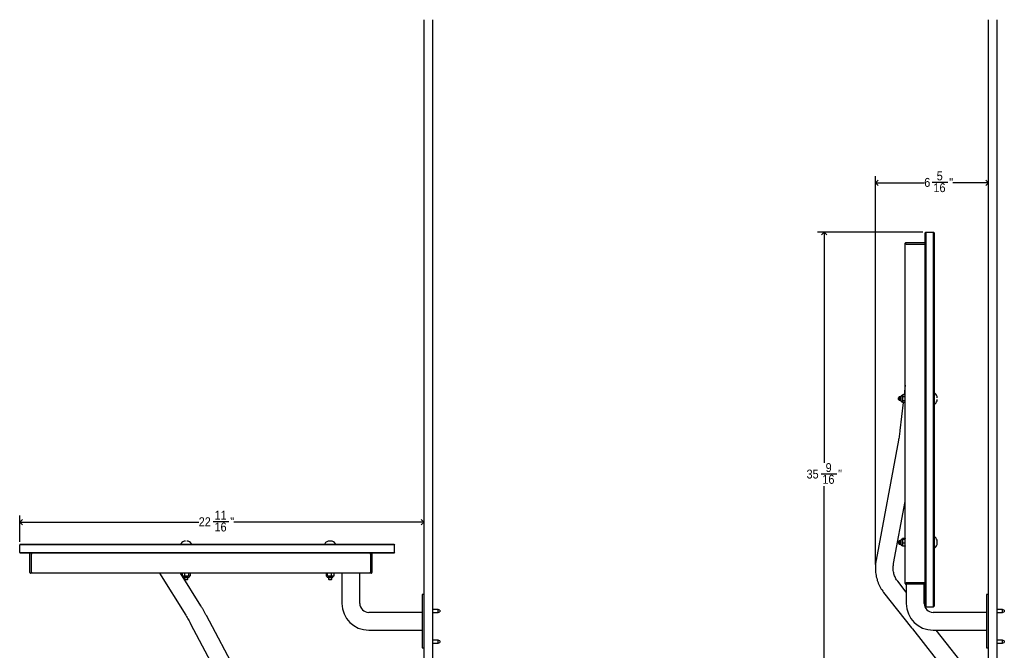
# Model space of a CAD drawing. Header units: inches. Extents: x 0 to 180, y 0 to 140.
# Tile 20 of 32: x 65 to 120, y 27 to 63. Entities that reach past the tile are written whole.
import ezdxf

# ---------------------------------------------------------------- set-up
doc = ezdxf.new("R2010")
doc.units = ezdxf.units.IN
doc.header["$MEASUREMENT"] = 0
doc.linetypes.add('SLD-Solid', pattern=[0])
doc.layers.add('DIMS', color=5, linetype='SLD-Solid')
doc.styles.add('SLDTEXTSTYLE0', font='GOTHIC.TTF', dxfattribs={"width": 0.913})
doc.dimstyles.new('SLDDIMSTYLE0', dxfattribs={"dimtxt": 0.5, "dimasz": 0.3, "dimexe": 0, "dimexo": 0.0625, "dimgap": 0.125, "dimtad": 0, "dimtih": 1, "dimtoh": 1, "dimdec": 6, "dimrnd": 1e-09, "dimzin": 12, "dimdsep": 46, "dimlunit": 5, "dimtxsty": 'SLDTEXTSTYLE0', "dimblk1": 'OPEN90', "dimblk2": 'OPEN90', "dimsah": 1, "dimcen": 0.09, "dimadec": 0, "dimazin": 3, "dimtfac": 1, "dimtofl": 0, "dimtmove": 0, "dimatfit": 3, "dimldrblk": 'OPEN90', "dimfxl": 0, "dimfrac": 2, "dimtolj": 1, "dimtzin": 12, "dimarcsym": 0})

# ---------------------------------------------------------------- blocks, each defined once
blk = doc.blocks.new('_Open90')
at = {"color": 0, "linetype": 'ByBlock', "lineweight": -2}
for p, q in [((0, 0), (-1, 0)), ((-0.5, 0.5), (0, 0)), ((0, 0), (-0.5, -0.5))]:
    blk.add_line(p, q, dxfattribs=at)
blk = doc.blocks.new('_D_1')
at = {"layer": 'DIMS'}
for p, q in [((112.561, 32.194), (112.561, 53.98)), ((112.561, 53.605), (115.302, 53.605)), ((115.744, 53.657), (116.63, 53.657)), ((118.898, 53.605), (116.909, 53.605)), ((118.898, 38.938), (118.898, 53.98))]:
    blk.add_line(p, q, dxfattribs=at)
at = {"layer": 'DIMS', "xscale": 0.3, "yscale": 0.3, "rotation": 180.0000000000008}
blk.add_blockref('_Open90', (112.561, 53.605), dxfattribs=at)
at = {"layer": 'DIMS', "xscale": 0.3, "yscale": 0.3}
blk.add_blockref('_Open90', (118.898, 53.605), dxfattribs=at)
at = {"layer": 'DIMS', "char_height": 0.5, "attachment_point": 1, "style": 'SLDTEXTSTYLE0'}
for s, insert in [('5', (116.002, 54.251)), ('6', (115.302, 53.886)), ('16', (115.818, 53.59)), ('"', (116.703, 53.886))]:
    blk.add_mtext(s, dxfattribs=dict(at, insert=insert))
blk = doc.blocks.new('_D_2')
at = {"layer": 'DIMS'}
for p, q in [((115.223, 50.835), (109.316, 50.835)), ((109.691, 50.835), (109.691, 37.886)), ((109.514, 37.283), (110.4, 37.283)), ((109.691, 15.271), (109.691, 36.578))]:
    blk.add_line(p, q, dxfattribs=at)
at = {"layer": 'DIMS', "xscale": 0.3, "yscale": 0.3}
for p, rotation in [((109.691, 50.835, -0.154), 90.00000000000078), ((109.691, 15.271, -0.154), 270.0000000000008)]:
    blk.add_blockref('_Open90', p, dxfattribs=dict(at, rotation=rotation))
at = {"layer": 'DIMS', "char_height": 0.5, "attachment_point": 1, "style": 'SLDTEXTSTYLE0'}
for s, insert in [('9', (109.772, 37.878)), ('35', (108.702, 37.513)), ('16', (109.588, 37.217)), ('"', (110.473, 37.513))]:
    blk.add_mtext(s, dxfattribs=dict(at, insert=insert))
blk = doc.blocks.new('_D_17')
at = {"layer": 'DIMS'}
for p, q in [((64.577, 33.461), (64.577, 34.932)), ((64.577, 34.557), (74.616, 34.557)), ((75.428, 34.608), (76.314, 34.608)), ((87.25, 34.557), (76.593, 34.557))]:
    blk.add_line(p, q, dxfattribs=at)
at = {"layer": 'DIMS', "xscale": 0.3, "yscale": 0.3, "rotation": 180.0000000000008}
blk.add_blockref('_Open90', (64.577, 34.557, -0.154), dxfattribs=at)
at = {"layer": 'DIMS', "xscale": 0.3, "yscale": 0.3}
blk.add_blockref('_Open90', (87.25, 34.557, -0.154), dxfattribs=at)
at = {"layer": 'DIMS', "char_height": 0.5, "attachment_point": 1, "style": 'SLDTEXTSTYLE0'}
for s, insert in [('22', (74.616, 34.838)), ('11', (75.502, 35.203)), ('"', (76.387, 34.838)), ('16', (75.502, 34.542))]:
    blk.add_mtext(s, dxfattribs=dict(at, insert=insert))

msp = doc.modelspace()

# ---------------------------------------------------------------- linework, layer by layer
at = {"color": 7, "linetype": 'SLD-Solid', "lineweight": 25}
for p, q in [((87.2501175, 38.7713418), (87.2501175, 62.7713418)), ((87.7501175, 38.7713418), (87.7501175, 62.7713418)), ((118.8975017, 38.7713418), (118.8975017, 62.7713418)), ((119.3975017, 38.7713418), (119.3975017, 62.7713418)), ((115.3900017, 50.8353903), (115.3600017, 50.8053903)), ((115.3600017, 49.8353923), (115.3600017, 50.8053903)), ((115.3900017, 50.8353903), (115.3900017, 49.8353923)), ((115.3900017, 50.8353903), (115.8300017, 50.8353903)), ((115.8300017, 49.8353923), (115.8300017, 50.8353903)), ((115.8600017, 50.8053903), (115.8300017, 50.8353903)), ((115.8600017, 50.8053903), (115.8600017, 49.8353923)), ((114.2650017, 50.2575584), (114.2850017, 50.2575584)), ((114.2850017, 50.2575584), (115.3100017, 50.2575584)), ((115.3100017, 50.2575584), (115.3300017, 50.2575584)), ((114.2350017, 50.1775584), (114.2350017, 50.2275584)), ((114.2850017, 50.1775584), (114.2350017, 50.1775584)), ((114.2350017, 31.1618103), (114.2350017, 50.1775584)), ((114.2850017, 50.1775584), (115.3100017, 50.1775584)), ((115.3600017, 50.1775584), (115.3100017, 50.1775584)), ((115.3600017, 30.0618098), (115.3600017, 49.8353923)), ((115.3900017, 49.8353923), (115.3900017, 30.0618098)), ((115.8300017, 30.0618098), (115.8300017, 49.8353923)), ((115.8600017, 49.8353923), (115.8600017, 30.0618098)), ((114.2350017, 42.2497348), (114.1731837, 41.7147677)), ((113.9029459, 41.5925448), (113.8600017, 41.5496007)), ((113.8600017, 41.447989), (113.8600017, 41.5496007)), ((113.8600017, 41.447989), (113.9029459, 41.4050448)), ((113.9950017, 41.5925448), (113.9029459, 41.5925448)), ((113.9029459, 41.5925448), (113.9029459, 41.5335685)), ((113.9029459, 41.5335685), (113.9029459, 41.4050448)), ((113.9950017, 41.3808734), (113.9950017, 41.6167163)), ((114.0750017, 41.6767163), (114.0550017, 41.6767163)), ((114.0750017, 41.7055528), (114.0830017, 41.7147677)), ((114.0750017, 41.5895803), (114.0750017, 41.7055528)), ((114.0830017, 41.5936264), (114.0750017, 41.5895803)), ((114.0750017, 41.3828223), (114.0750017, 41.5895803)), ((114.0830017, 41.7147677), (114.0830017, 41.5936264)), ((114.2270017, 41.7147677), (114.0830017, 41.7147677)), ((114.2270017, 41.5936264), (114.0830017, 41.5936264)), ((114.0830017, 41.5936264), (114.0830017, 41.3776536)), ((114.2270017, 41.5936264), (114.2270017, 41.7147677)), ((114.2350017, 41.7055528), (114.2270017, 41.7147677)), ((114.2350017, 41.5895803), (114.2270017, 41.5936264)), ((114.2270017, 41.3776536), (114.2270017, 41.5936264)), ((115.8809271, 41.7987948), (115.8750017, 41.7987948)), ((113.9029459, 41.4050448), (113.9950017, 41.4050448)), ((114.1232702, 41.282822), (113.940905, 39.7046527)), ((114.0550017, 41.3208734), (114.0750017, 41.3208734)), ((114.0830017, 41.3776536), (114.0750017, 41.3828223)), ((114.0750017, 41.2920368), (114.0750017, 41.3828223)), ((114.0830017, 41.282822), (114.0750017, 41.2920368)), ((114.2270017, 41.3776536), (114.0830017, 41.3776536)), ((114.0830017, 41.3776536), (114.0830017, 41.282822)), ((114.2270017, 41.282822), (114.0830017, 41.282822)), ((114.2350017, 41.3828223), (114.2270017, 41.3776536)), ((114.2270017, 41.282822), (114.2270017, 41.3776536)), ((114.2270017, 41.282822), (114.2350017, 41.2920368)), ((115.8750017, 41.1987948), (115.8809271, 41.1987948)), ((87.2501175, 14.7713418), (87.2501175, 38.7713418)), ((87.7501175, 14.7713418), (87.7501175, 38.7713418)), ((113.8593195, 39.1612982), (112.6012173, 32.4273201)), ((118.8975017, 14.7713418), (118.8975017, 38.7713418)), ((119.3975017, 14.7713418), (119.3975017, 38.7713418)), ((113.5842087, 32.2436688), (114.2350017, 35.7270311)), ((115.8809271, 33.7279448), (115.8750017, 33.7279448)), ((64.6065375, 33.3243103), (64.5765375, 33.2943103)), ((64.5765375, 32.8543103), (64.5765375, 33.2943103)), ((65.5765355, 33.2943103), (64.5765375, 33.2943103)), ((64.6065375, 33.3243103), (65.5765355, 33.3243103)), ((65.5765355, 33.3243103), (85.350118, 33.3243103)), ((85.350118, 33.2943103), (65.5765355, 33.2943103)), ((73.613133, 33.3452358), (73.613133, 33.3393103)), ((74.213133, 33.3393103), (74.213133, 33.3452358)), ((81.683983, 33.3452358), (81.683983, 33.3393103)), ((82.283983, 33.3393103), (82.283983, 33.3452358)), ((85.350118, 33.3243103), (85.5701175, 33.3243103)), ((85.6001175, 33.2943103), (85.350118, 33.2943103)), ((85.5701175, 33.3243103), (85.6001175, 33.2943103)), ((85.6001175, 32.8543103), (85.6001175, 33.2943103)), ((113.9029459, 33.5216948), (113.8600017, 33.4787507)), ((113.8600017, 33.4128134), (113.8600017, 33.4787507)), ((113.8600017, 33.377139), (113.8600017, 33.4128134)), ((113.8600017, 33.377139), (113.9029459, 33.3341948)), ((113.9950017, 33.5216948), (113.9029459, 33.5216948)), ((113.9029459, 33.5216948), (113.9029459, 33.3341948)), ((113.9029459, 33.3341948), (113.9950017, 33.3341948)), ((113.9950017, 33.3100234), (113.9950017, 33.5458663)), ((114.0750017, 33.6058663), (114.0550017, 33.6058663)), ((114.0550017, 33.2500234), (114.0750017, 33.2500234)), ((114.0750017, 33.6321975), (114.0830017, 33.6413006)), ((114.0750017, 33.6268034), (114.0830017, 33.6356661)), ((114.0750017, 33.6268034), (114.0750017, 33.6321975)), ((114.0750017, 33.5779875), (114.0750017, 33.6268034)), ((114.0750017, 33.5779875), (114.0830017, 33.5846747)), ((114.0750017, 33.379129), (114.0750017, 33.5779875)), ((114.0830017, 33.3769534), (114.0750017, 33.379129)), ((114.0750017, 33.2290863), (114.0750017, 33.379129)), ((114.0830017, 33.2202235), (114.0750017, 33.2290863)), ((114.0750017, 33.2236922), (114.0750017, 33.2290863)), ((114.0830017, 33.214589), (114.0750017, 33.2236922)), ((114.0830017, 33.6413006), (114.0830017, 33.6356661)), ((114.2270017, 33.6413006), (114.0830017, 33.6413006)), ((114.0830017, 33.6356661), (114.0830017, 33.5846747)), ((114.2270017, 33.6356661), (114.0830017, 33.6356661)), ((114.0830017, 33.5846747), (114.0830017, 33.3769534)), ((114.2270017, 33.5846747), (114.0830017, 33.5846747)), ((114.2270017, 33.3769534), (114.0830017, 33.3769534)), ((114.0830017, 33.3769534), (114.0830017, 33.2202235)), ((114.2270017, 33.2202235), (114.0830017, 33.2202235)), ((114.0830017, 33.2202235), (114.0830017, 33.214589)), ((114.2270017, 33.214589), (114.0830017, 33.214589)), ((114.2270017, 33.6356661), (114.2270017, 33.6413006)), ((114.2270017, 33.6413006), (114.2350017, 33.6321975)), ((114.2270017, 33.5846747), (114.2270017, 33.6356661)), ((114.2270017, 33.6356661), (114.2350017, 33.6268034)), ((114.2270017, 33.3769534), (114.2270017, 33.5846747)), ((114.2350017, 33.5779875), (114.2270017, 33.5846747)), ((114.2350017, 33.379129), (114.2270017, 33.3769534)), ((114.2270017, 33.2202235), (114.2270017, 33.3769534)), ((114.2350017, 33.2290863), (114.2270017, 33.2202235)), ((114.2350017, 33.2236922), (114.2270017, 33.214589)), ((114.2270017, 33.214589), (114.2270017, 33.2202235)), ((64.5765375, 32.8543103), (65.5765355, 32.8543103)), ((64.5765375, 32.8543103), (64.6065375, 32.8243103)), ((65.5765355, 32.8243103), (64.6065375, 32.8243103)), ((65.1543695, 32.7743103), (65.1543695, 32.7943103)), ((65.1543695, 31.7493103), (65.1543695, 32.7743103)), ((65.2343695, 32.8243103), (65.2343695, 32.7743103)), ((65.2343695, 31.7493103), (65.2343695, 32.7743103)), ((65.5765355, 32.8543103), (85.350118, 32.8543103)), ((85.350118, 32.8243103), (65.5765355, 32.8243103)), ((84.2501175, 32.7743103), (84.2501175, 32.8243103)), ((84.2501175, 32.7743103), (84.2501175, 31.7493103)), ((84.3301175, 32.7943103), (84.3301175, 32.7743103)), ((84.3301175, 32.7743103), (84.3301175, 31.7493103)), ((85.350118, 32.8543103), (85.6001175, 32.8543103)), ((85.5701175, 32.8243103), (85.350118, 32.8243103)), ((85.6001175, 32.8543103), (85.5701175, 32.8243103)), ((115.8750017, 33.1279448), (115.8809271, 33.1279448)), ((65.1543695, 31.7293103), (65.1543695, 31.7493103)), ((65.2343695, 31.6993103), (65.1843695, 31.6993103)), ((65.2343695, 31.7493103), (65.2343695, 31.6993103)), ((84.2501175, 31.6993103), (65.2343695, 31.6993103)), ((72.4118262, 31.6993103), (73.8861867, 29.3374123)), ((74.7344796, 29.8669396), (73.5906643, 31.6993103)), ((73.706375, 31.6993103), (73.6971602, 31.6913103)), ((73.8183014, 31.6913103), (73.6971602, 31.6913103)), ((73.6971602, 31.6913103), (73.6971602, 31.5473103)), ((73.6971602, 31.5473103), (73.8183014, 31.5473103)), ((73.706375, 31.5393103), (73.6971602, 31.5473103)), ((73.8223476, 31.5393103), (73.706375, 31.5393103)), ((73.7352116, 31.5393103), (73.7352116, 31.5193103)), ((73.8223476, 31.6993103), (73.8183014, 31.6913103)), ((73.8183014, 31.6913103), (73.8183014, 31.5473103)), ((74.0342743, 31.6913103), (73.8183014, 31.6913103)), ((73.8183014, 31.5473103), (73.8223476, 31.5393103)), ((73.8183014, 31.5473103), (74.0342743, 31.5473103)), ((74.0291056, 31.5393103), (73.8223476, 31.5393103)), ((74.0291056, 31.6993103), (74.0342743, 31.6913103)), ((74.0342743, 31.5473103), (74.0291056, 31.5393103)), ((74.119891, 31.5393103), (74.0291056, 31.5393103)), ((74.0342743, 31.6913103), (74.0342743, 31.5473103)), ((74.1291059, 31.6913103), (74.0342743, 31.6913103)), ((74.0342743, 31.5473103), (74.1291059, 31.5473103)), ((74.0910545, 31.5193103), (74.0910545, 31.5393103)), ((74.1291059, 31.6913103), (74.119891, 31.6993103)), ((74.1291059, 31.5473103), (74.119891, 31.5393103)), ((74.1291059, 31.6913103), (74.1291059, 31.5473103)), ((81.7706272, 31.6913103), (81.7797304, 31.6993103)), ((81.7762617, 31.6913103), (81.7706272, 31.6913103)), ((81.7706272, 31.6913103), (81.7706272, 31.5473103)), ((81.7797304, 31.5393103), (81.7706272, 31.5473103)), ((81.7706272, 31.5473103), (81.7762617, 31.5473103)), ((81.7762617, 31.6913103), (81.7851245, 31.6993103)), ((81.8272532, 31.6913103), (81.7762617, 31.6913103)), ((81.7762617, 31.6913103), (81.7762617, 31.5473103)), ((81.7851245, 31.5393103), (81.7762617, 31.5473103)), ((81.7762617, 31.5473103), (81.8272532, 31.5473103)), ((81.7851245, 31.5393103), (81.7797304, 31.5393103)), ((81.8339404, 31.5393103), (81.7851245, 31.5393103)), ((81.8060616, 31.5393103), (81.8060616, 31.5193103)), ((81.8339404, 31.6993103), (81.8272532, 31.6913103)), ((82.0349745, 31.6913103), (81.8272532, 31.6913103)), ((81.8272532, 31.6913103), (81.8272532, 31.5473103)), ((81.8272532, 31.5473103), (82.0349745, 31.5473103)), ((81.8339404, 31.5393103), (81.8272532, 31.5473103)), ((82.0327989, 31.5393103), (81.8339404, 31.5393103)), ((82.0327989, 31.6993103), (82.0349745, 31.6913103)), ((82.0349745, 31.5473103), (82.0327989, 31.5393103)), ((82.1828416, 31.5393103), (82.0327989, 31.5393103)), ((82.0349745, 31.6913103), (82.0349745, 31.5473103)), ((82.1917043, 31.6913103), (82.0349745, 31.6913103)), ((82.0349745, 31.5473103), (82.1917043, 31.5473103)), ((82.1619045, 31.5193103), (82.1619045, 31.5393103)), ((82.1828416, 31.6993103), (82.1917043, 31.6913103)), ((82.1917043, 31.5473103), (82.1828416, 31.5393103)), ((82.1882357, 31.5393103), (82.1828416, 31.5393103)), ((82.1882357, 31.6993103), (82.1973388, 31.6913103)), ((82.1973388, 31.5473103), (82.1882357, 31.5393103)), ((82.1917043, 31.6913103), (82.1917043, 31.5473103)), ((82.1973388, 31.6913103), (82.1917043, 31.6913103)), ((82.1917043, 31.5473103), (82.1973388, 31.5473103)), ((82.1973388, 31.6913103), (82.1973388, 31.5473103)), ((82.6501175, 31.6993103), (82.6501175, 30.0004757)), ((83.6501175, 30.0004757), (83.6501175, 31.6993103)), ((84.2501175, 31.6993103), (84.2501175, 31.7493103)), ((84.3001175, 31.6993103), (84.2501175, 31.6993103)), ((84.3301175, 31.7493103), (84.3301175, 31.7293103)), ((74.0310545, 31.4593103), (73.7952116, 31.4593103)), ((73.819383, 31.4593103), (73.819383, 31.3672545)), ((73.819383, 31.3672545), (73.8623272, 31.3243103)), ((73.819383, 31.3672545), (73.8783593, 31.3672545)), ((73.9639389, 31.3243103), (73.8623272, 31.3243103)), ((73.8783593, 31.3672545), (74.006883, 31.3672545)), ((73.9639389, 31.3243103), (74.006883, 31.3672545)), ((74.006883, 31.3672545), (74.006883, 31.4593103)), ((82.1019045, 31.4593103), (81.8660616, 31.4593103)), ((81.890233, 31.4593103), (81.890233, 31.3672545)), ((81.890233, 31.3672545), (81.9331772, 31.3243103)), ((81.890233, 31.3672545), (82.077733, 31.3672545)), ((81.9991145, 31.3243103), (81.9331772, 31.3243103)), ((82.0347889, 31.3243103), (81.9991145, 31.3243103)), ((82.0347889, 31.3243103), (82.077733, 31.3672545)), ((82.077733, 31.3672545), (82.077733, 31.4593103)), ((114.2975017, 30.6269563), (113.8125376, 31.2426892)), ((114.2350017, 31.1118103), (114.2350017, 31.1618103)), ((114.2350017, 31.1618103), (114.2850017, 31.1618103)), ((114.2850017, 31.0818103), (114.2650017, 31.0818103)), ((115.3100017, 31.1618103), (114.2850017, 31.1618103)), ((115.3100017, 31.0818103), (114.2850017, 31.0818103)), ((114.2975017, 31.0818103), (114.2975017, 30.0004757)), ((115.2975017, 30.0004757), (115.2975017, 31.0818103)), ((115.3100017, 31.1618103), (115.3600017, 31.1618103)), ((115.3300017, 31.0818103), (115.3100017, 31.0818103)), ((87.2501175, 30.4965387), (87.1501175, 30.4965387)), ((87.1501175, 30.4965387), (87.1501175, 27.5044127)), ((113.0269474, 30.6239419), (114.5900539, 28.6393498)), ((118.8975017, 30.4965387), (118.7975017, 30.4965387)), ((118.7975017, 30.4965387), (118.7975017, 27.5044127)), ((115.3600017, 29.8418103), (115.3600017, 30.0618098)), ((115.3900017, 29.8118103), (115.3600017, 29.8418103)), ((115.3900017, 30.0618098), (115.3900017, 29.8118103)), ((115.8300017, 29.8118103), (115.8300017, 30.0618098)), ((115.8600017, 29.8418103), (115.8300017, 29.8118103)), ((115.8600017, 30.0618098), (115.8600017, 29.8418103)), ((78.2584883, 23.2813004), (75.0442142, 29.3309057)), ((87.1501175, 29.5004757), (84.1501175, 29.5004757)), ((88.0451175, 29.6538418), (87.7501175, 29.6538418)), ((87.7501175, 29.4888418), (88.0451175, 29.4888418)), ((88.1451175, 29.6194091), (88.0451175, 29.6538418)), ((88.0451175, 29.4888418), (88.0451175, 29.6538418)), ((88.0451175, 29.4888418), (88.1451175, 29.5232746)), ((88.1451175, 29.6194091), (88.1451175, 29.5232746)), ((115.3900017, 29.8118103), (115.8300017, 29.8118103)), ((118.7975017, 29.5004757), (115.7975017, 29.5004757)), ((119.6925017, 29.6538418), (119.3975017, 29.6538418)), ((119.3975017, 29.4888418), (119.6925017, 29.4888418)), ((119.7925017, 29.6194091), (119.6925017, 29.6538418)), ((119.6925017, 29.4888418), (119.6925017, 29.6538418)), ((119.6925017, 29.4888418), (119.7925017, 29.5232746)), ((119.7925017, 29.6194091), (119.7925017, 29.5232746)), ((74.1611239, 28.8617025), (77.375398, 22.8120972)), ((84.1501175, 28.5004757), (87.1501175, 28.5004757)), ((114.6461314, 28.5681511), (114.5900539, 28.6393498)), ((114.6461314, 28.5681511), (117.2444194, 25.2692446)), ((115.7975017, 28.5004757), (118.7975017, 28.5004757)), ((118.0300096, 25.8879919), (115.9723625, 28.5004757)), ((88.0451175, 27.9412434), (87.7501175, 27.9412434)), ((87.7501175, 27.7762434), (88.0451175, 27.7762434)), ((88.1451175, 27.9068106), (88.0451175, 27.9412434)), ((88.0451175, 27.7762434), (88.0451175, 27.9412434)), ((88.0451175, 27.7762434), (88.1451175, 27.8106762)), ((88.1451175, 27.9068106), (88.1451175, 27.8106762)), ((119.6925017, 27.9412434), (119.3975017, 27.9412434)), ((119.3975017, 27.7762434), (119.6925017, 27.7762434)), ((119.7925017, 27.9068106), (119.6925017, 27.9412434)), ((119.6925017, 27.7762434), (119.6925017, 27.9412434)), ((119.6925017, 27.7762434), (119.7925017, 27.8106762)), ((119.7925017, 27.9068106), (119.7925017, 27.8106762)), ((87.1501175, 27.5044127), (87.2501175, 27.5044127)), ((118.7975017, 27.5044127), (118.8975017, 27.5044127))]:
    msp.add_line(p, q, dxfattribs=at)
for centre, radius, start, end in [((114.2650017, 50.2275584), 0.03, 90, 180), ((115.3300017, 50.2275584), 0.03, 360, 90), ((114.0550017, 41.6167163), 0.06, 90, 180), ((115.8750017, 41.7837948), 0.015, 90, 180), ((115.8809271, 41.7837948), 0.015, 59.20159034, 90), ((115.7350017, 41.5389872), 0.3, 0, 59.20159034), ((115.7350017, 41.4586025), 0.3, 300.79840966, 0), ((114.0550017, 41.3808734), 0.06, 180, 270), ((115.8750017, 41.2137948), 0.015, 180, 270), ((115.8809271, 41.2137948), 0.015, 270, 300.79840966), ((115.8750017, 33.7129448), 0.015, 90, 180), ((115.8809271, 33.7129448), 0.015, 59.20159034, 90), ((115.7350017, 33.4681372), 0.3, 0, 59.20159034), ((73.628133, 33.3452358), 0.015, 149.20159034, 180), ((73.628133, 33.3393103), 0.015, 180, 270), ((73.8729407, 33.1993103), 0.3, 90, 149.20159034), ((73.9533254, 33.1993103), 0.3, 30.79840966, 90), ((74.198133, 33.3393103), 0.015, 270, 0), ((74.198133, 33.3452358), 0.015, 0, 30.79840966), ((81.698983, 33.3452358), 0.015, 149.20159034, 180), ((81.698983, 33.3393103), 0.015, 180, 270), ((81.9437907, 33.1993103), 0.3, 90, 149.20159034), ((82.0241754, 33.1993103), 0.3, 30.79840966, 90), ((82.268983, 33.3393103), 0.015, 270, 0), ((82.268983, 33.3452358), 0.015, 0, 30.79840966), ((114.0550017, 33.5458663), 0.06, 90, 180), ((114.0550017, 33.3100234), 0.06, 180, 270), ((115.8750017, 33.1429448), 0.015, 180, 270), ((115.8809271, 33.1429448), 0.015, 270, 300.79840966), ((115.7350017, 33.3877525), 0.3, 300.79840966, 0), ((65.1843695, 32.7943103), 0.03, 90, 180), ((84.3001175, 32.7943103), 0.03, 0, 90), ((65.1843695, 31.7293103), 0.03, 180, 270), ((73.7952116, 31.5193103), 0.06, 180, 270), ((74.0310545, 31.5193103), 0.06, 270, 0), ((81.8660616, 31.5193103), 0.06, 180, 270), ((82.1019045, 31.5193103), 0.06, 270, 0), ((84.3001175, 31.7293103), 0.03, 270, 0), ((114.2650017, 31.1118103), 0.03, 180, 270), ((115.3300017, 31.1118103), 0.03, 270, 0), ((84.1501175, 30.0004757), 1.5, 180, 270), ((84.1501175, 30.0004757), 0.5, 180, 270), ((115.7975017, 30.0004757), 1.5, 180, 270), ((115.7975017, 30.0004757), 0.5, 180, 270)]:
    msp.add_arc(centre, radius, start, end, dxfattribs=at)
for points, knots in [([(113.940905, 39.7046527), (113.9378391, 39.6787683), (113.9289371, 39.6036115), (113.9122269, 39.479846), (113.8904827, 39.33763), (113.8723784, 39.2318881), (113.8617982, 39.1746967), (113.8593195, 39.1612982)], [0, 0, 0, 0, 0.1398973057, 0.406200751, 0.672266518, 0.923219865, 1, 1, 1, 1]), ([(81.9959535, 33.4993103), (81.9909769, 33.4993103), (81.9832892, 33.4993103), (81.9732626, 33.4993103), (81.9686988, 33.4993103), (81.966637, 33.4993103)], [0, 0, 0, 0, 0.5015754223, 0.774828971, 1, 1, 1, 1]), ([(82.0125533, 33.4993103), (82.0114791, 33.4993103), (82.0069385, 33.4993103), (82.0007091, 33.4993103), (81.9959535, 33.4993103)], [0, 0, 0, 0, 0.2365749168, 1, 1, 1, 1]), ([(116.0350017, 33.4159744), (116.0350017, 33.420951), (116.0350017, 33.4286387), (116.0350017, 33.4386652), (116.0350017, 33.4432291), (116.0350017, 33.4452909)], [0, 0, 0, 0, 0.5015754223, 0.774828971, 1, 1, 1, 1]), ([(116.0350017, 33.3993745), (116.0350017, 33.4004487), (116.0350017, 33.4049894), (116.0350017, 33.4112187), (116.0350017, 33.4159744)], [0, 0, 0, 0, 0.2365749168, 1, 1, 1, 1]), ([(112.6012173, 32.4273201), (112.5955107, 32.39454), (112.5800283, 32.3056038), (112.5646721, 32.1596367), (112.5584375, 31.9902228), (112.5646515, 31.821725), (112.5830455, 31.6550789), (112.6135609, 31.491127), (112.6559949, 31.3306979), (112.7101241, 31.1746078), (112.7755848, 31.0235832), (112.8522476, 30.8785444), (112.935666, 30.7446643), (112.9977444, 30.6625637), (113.0269474, 30.6239419)], [0, 0, 0, 0, 0.05126265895, 0.13908138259, 0.2268183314, 0.31440077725, 0.40182068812, 0.48907462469, 0.57616429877, 0.663096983, 0.74988560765, 0.83654851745, 0.92310889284, 1, 1, 1, 1]), ([(113.8125376, 31.2426892), (113.8019451, 31.2565312), (113.7672061, 31.3019274), (113.7151155, 31.3839748), (113.6611372, 31.4911564), (113.618289, 31.6041026), (113.586794, 31.7216483), (113.5669302, 31.8427755), (113.5587623, 31.9664326), (113.562354, 32.0890921), (113.5731315, 32.1818024), (113.582195, 32.2324219), (113.5842087, 32.2436688)], [0, 0, 0, 0, 0.0514793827, 0.1688317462, 0.2860783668, 0.4029163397, 0.5191383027, 0.6346176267, 0.7493068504, 0.8632223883, 0.9696100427, 1, 1, 1, 1]), ([(75.0442142, 29.3309057), (75.0308918, 29.3557927), (74.9922044, 29.4280631), (74.9250251, 29.5484923), (74.8433143, 29.6890331), (74.77912, 29.7951691), (74.7429174, 29.8533737), (74.7344796, 29.8669396)], [0, 0, 0, 0, 0.1399674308, 0.4064566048, 0.6723186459, 0.9236263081, 1, 1, 1, 1]), ([(73.8861867, 29.3374123), (73.8999258, 29.315262), (73.9398183, 29.2509473), (74.0039085, 29.1437578), (74.0755646, 29.0190037), (74.1273287, 28.9250378), (74.1547093, 28.873724), (74.1611239, 28.8617025)], [0, 0, 0, 0, 0.1398973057, 0.406200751, 0.672266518, 0.923219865, 1, 1, 1, 1])]:
    msp.add_open_spline(points, degree=3, knots=knots, dxfattribs=at)

# ---------------------------------------------------------------- dimensions: what is measured, and where the dimension line sits
at = {"layer": 'DIMS'}
for base, p1, p2, angle, picture, middle in [((118.8975017, 53.6054414), (112.5607919, 32.0269992), (118.8975017, 38.7713418), 0, '_D_1', (116.1055903, 53.6054414)), ((109.6906492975, 15.2713418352), (115.3900017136, 50.8353903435), (118.8975017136, 15.2713418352), 90, '_D_2', (109.6906492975, 37.2320902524)), ((87.2501175, 34.5568689), (64.5765375, 33.2943103), (87.2501175, 38.7713418), 0, '_D_17', (75.6048227, 34.5568689))]:
    dim = msp.add_linear_dim(base=base, p1=p1, p2=p2, angle=angle, dimstyle='SLDDIMSTYLE0', dxfattribs=at)
    dim.commit()
    dim.dimension.update_dxf_attribs({"geometry": picture, "text_midpoint": middle, "dimtype": 160})

doc.saveas('drawing.dxf')
